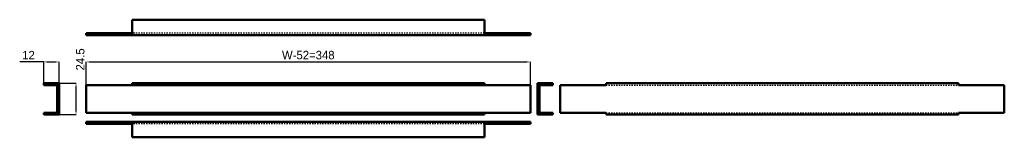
# Model space of a CAD drawing. Header units: millimetres. Extents: x 0 to 771, y 0 to 92.
import ezdxf

# ---------------------------------------------------------------- set-up
doc = ezdxf.new("R2010")
doc.units = ezdxf.units.MM
doc.linetypes.add('Dashed', pattern=[2, 1, -1])
for name, color, linetype, lineweight in [('AM_0', 7, 'Continuous', 50), ('AM_5', 3, 'Continuous', 25), ('AM_9', 6, 'Dashed', 25)]:
    doc.layers.add(name, color=color, linetype=linetype, lineweight=lineweight)
doc.dimstyles.new('ISO-25', dxfattribs={"dimtxt": 2.5, "dimasz": 2.5, "dimexe": 1.25, "dimexo": 0.625, "dimtad": 1, "dimtxsty": 'Standard', "dimcen": 2.5, "dimadec": 0, "dimazin": 0, "dimtfac": 1, "dimtmove": 0, "dimatfit": 3, "dimfxl": 1, "dimarcsym": 0})

# ---------------------------------------------------------------- blocks, each defined once
blk = doc.blocks.new('1_DHP040_0__0_in_DHP040_0__1300')
at = {"layer": 'AM_0'}
for p, q in [((51.8332, 10.5), (51.8332, 12)), ((399.8332, 12), (51.8332, 12)), ((87.8332, 10.5), (51.8332, 10.5)), ((87.8332, 12), (87.8332, 0)), ((363.8332, 12), (363.8332, 0)), ((399.8332, 10.5), (363.8332, 10.5)), ((399.8332, 10.5), (399.8332, 12)), ((363.8332, 0), (87.8332, 0))]:
    blk.add_line(p, q, dxfattribs=at)
at = {"layer": 'AM_9'}
blk.add_line((363.8332, 10.5), (87.8332, 10.5), dxfattribs=at)
blk = doc.blocks.new('2_DHP040_0__0_in_DHP040_0__1300')
at = {"layer": 'AM_0'}
for p, q in [((30.592, 42.1372), (18.592, 42.1372)), ((18.592, 42.1372), (18.592, 40.6372)), ((18.592, 40.6372), (30.592, 40.6372)), ((29.092, 19.1372), (29.092, 40.6372)), ((30.592, 17.6372), (30.592, 42.1372)), ((30.592, 19.1372), (18.592, 19.1372)), ((18.592, 19.1372), (18.592, 17.6372)), ((18.592, 17.6372), (30.592, 17.6372))]:
    blk.add_line(p, q, dxfattribs=at)
blk = doc.blocks.new('3_DHP040_0__0_in_DHP040_0__1300')
at = {"layer": 'AM_0'}
for p, q in [((399.8332, 40.6372), (51.8332, 40.6372)), ((51.8332, 40.6372), (51.8332, 19.1372)), ((87.8332, 42.1372), (87.8332, 40.6372)), ((363.8332, 42.1372), (87.8332, 42.1372)), ((363.8332, 42.1372), (363.8332, 40.6372)), ((399.8332, 19.1372), (399.8332, 40.6372)), ((51.8332, 19.1372), (399.8332, 19.1372)), ((87.8332, 19.1372), (87.8332, 17.6372)), ((363.8332, 17.6372), (87.8332, 17.6372)), ((363.8332, 19.1372), (363.8332, 17.6372))]:
    blk.add_line(p, q, dxfattribs=at)
blk = doc.blocks.new('4_DHP040_0__0_in_DHP040_0__1300')
at = {"layer": 'AM_0'}
for p, q in [((405.4704, 17.6372), (405.4704, 42.1372)), ((405.4704, 42.1372), (417.4704, 42.1372)), ((417.4704, 40.6372), (405.4704, 40.6372)), ((406.9704, 40.6372), (406.9704, 19.1372)), ((417.4704, 42.1372), (417.4704, 40.6372)), ((405.4704, 19.1372), (417.4704, 19.1372)), ((417.4704, 17.6372), (405.4704, 17.6372)), ((417.4704, 19.1372), (417.4704, 17.6372))]:
    blk.add_line(p, q, dxfattribs=at)
blk = doc.blocks.new('5_DHP040_0__0_in_DHP040_0__1300')
at = {"layer": 'AM_0'}
for p, q in [((423.1076, 40.6372), (459.1076, 40.6372)), ((423.1076, 19.1372), (423.1076, 40.6372)), ((459.1076, 42.1372), (735.1076, 42.1372)), ((459.1076, 40.6372), (459.1076, 42.1372)), ((735.1076, 40.6372), (735.1076, 42.1372)), ((735.1076, 40.6372), (771.1076, 40.6372)), ((771.1076, 40.6372), (771.1076, 19.1372)), ((459.1076, 19.1372), (423.1076, 19.1372)), ((459.1076, 17.6372), (459.1076, 19.1372)), ((459.1076, 17.6372), (735.1076, 17.6372)), ((771.1076, 19.1372), (735.1076, 19.1372)), ((735.1076, 17.6372), (735.1076, 19.1372))]:
    blk.add_line(p, q, dxfattribs=at)
at = {"layer": 'AM_9'}
for p, q in [((459.1076, 40.6372), (735.1076, 40.6372)), ((459.1076, 19.1372), (735.1076, 19.1372))]:
    blk.add_line(p, q, dxfattribs=at)
blk = doc.blocks.new('6_DHP040_0__0_in_DHP040_0__1300')
at = {"layer": 'AM_0'}
for p, q in [((87.8332, 91.6464), (87.8332, 79.6464)), ((363.8332, 91.6464), (87.8332, 91.6464)), ((363.8332, 91.6464), (363.8332, 79.6464)), ((51.8332, 81.1464), (87.8332, 81.1464)), ((51.8332, 81.1464), (51.8332, 79.6464)), ((51.8332, 79.6464), (399.8332, 79.6464)), ((363.8332, 81.1464), (399.8332, 81.1464)), ((399.8332, 81.1464), (399.8332, 79.6464))]:
    blk.add_line(p, q, dxfattribs=at)
at = {"layer": 'AM_9'}
blk.add_line((363.8332, 81.1464), (87.8332, 81.1464), dxfattribs=at)
blk = doc.blocks.new('*D7')
at = {"layer": 'AM_5', "color": 0, "lineweight": -2}
for p, q in [((28.09, 42.14), (43.87, 42.14)), ((43.87, 20.96), (43.87, 38.82)), ((28.09, 17.64), (43.87, 17.64))]:
    blk.add_line(p, q, dxfattribs=at)
at = {"layer": 'AM_5', "color": 0}
for points in [[(44.43, 38.82), (43.32, 38.82), (43.87, 42.14)], [(43.32, 20.96), (44.43, 20.96), (43.87, 17.64)]]:
    blk.add_solid(points, dxfattribs=at)
at = {"layer": 'Defpoints', "color": 0}
for p in [(28.09, 42.14), (43.87, 42.14), (28.09, 17.64)]:
    blk.add_point(p, dxfattribs=at)
at = {"layer": 'AM_5', "color": 0, "insert": (47.19, 60.73), "char_height": 6.64, "attachment_point": 5, "rotation": 90}
blk.add_mtext('24.5', dxfattribs=at)
blk = doc.blocks.new('*D8')
at = {"layer": 'AM_5', "color": 0, "lineweight": -2}
for p, q in [((18.59, 58.74), (-0.25, 58.74)), ((18.59, 42.14), (18.59, 58.74)), ((21.91, 58.74), (27.27, 58.74)), ((30.59, 39.64), (30.59, 58.74))]:
    blk.add_line(p, q, dxfattribs=at)
at = {"layer": 'AM_5', "color": 0}
for points in [[(21.91, 59.29), (21.91, 58.18), (18.59, 58.74)], [(27.27, 58.18), (27.27, 59.29), (30.59, 58.74)]]:
    blk.add_solid(points, dxfattribs=at)
at = {"layer": 'Defpoints', "color": 0}
for p in [(30.59, 55.42), (18.59, 42.14), (30.59, 39.64)]:
    blk.add_point(p, dxfattribs=at)
at = {"layer": 'AM_5', "color": 0, "insert": (6.64, 64.05), "char_height": 6.64, "attachment_point": 5}
blk.add_mtext('12', dxfattribs=at)
blk = doc.blocks.new('*D9')
at = {"layer": 'AM_5', "color": 0, "lineweight": -2}
for p, q in [((51.83, 37.64), (51.83, 58.74)), ((55.15, 58.74), (396.51, 58.74)), ((399.83, 37.64), (399.83, 58.74))]:
    blk.add_line(p, q, dxfattribs=at)
at = {"layer": 'AM_5', "color": 0}
for points in [[(55.15, 59.29), (55.15, 58.18), (51.83, 58.74)], [(396.51, 58.18), (396.51, 59.29), (399.83, 58.74)]]:
    blk.add_solid(points, dxfattribs=at)
at = {"layer": 'Defpoints', "color": 0}
for p in [(399.83, 55.42), (51.83, 37.64), (399.83, 37.64)]:
    blk.add_point(p, dxfattribs=at)
at = {"layer": 'AM_5', "color": 0, "insert": (225.83, 64.05), "char_height": 6.64, "attachment_point": 5}
blk.add_mtext('W-52=348', dxfattribs=at)

msp = doc.modelspace()

# ---------------------------------------------------------------- block references
for name in ['6_DHP040_0__0_in_DHP040_0__1300', '2_DHP040_0__0_in_DHP040_0__1300', '3_DHP040_0__0_in_DHP040_0__1300', '4_DHP040_0__0_in_DHP040_0__1300', '5_DHP040_0__0_in_DHP040_0__1300', '1_DHP040_0__0_in_DHP040_0__1300']:
    msp.add_blockref(name, (0, 0))

# ---------------------------------------------------------------- dimensions: what is measured, and where the dimension line sits
at = {"layer": 'AM_5'}
dim = msp.add_linear_dim(base=(43.872, 42.1372), p1=(28.092, 17.6372), p2=(28.092, 42.1372), angle=90, text='24.5', dimstyle='ISO-25', override={"dimtxt": 6.64, "dimasz": 3.32, "dimexe": 0, "dimexo": 0, "dimgap": 1.992}, dxfattribs=at)
dim.commit()
dim.dimension.update_dxf_attribs({"geometry": '*D7', "text_midpoint": (47.192, 60.7292), "dimtype": 160, "text_rotation": 90})
for base, p1, p2, text, picture, middle in [((30.592, 58.7372), (18.592, 42.1372), (30.592, 39.6372), '12', '*D8', (6.64, 58.7372)), ((399.8332, 58.7372), (51.8332, 37.6372), (399.8332, 37.6372), 'W-52=348', '*D9', (225.8332, 58.7372))]:
    dim = msp.add_linear_dim(base=base, p1=p1, p2=p2, text=text, dimstyle='ISO-25', override={"dimtxt": 6.64, "dimasz": 3.32, "dimexe": 0, "dimexo": 0, "dimgap": 1.992}, dxfattribs=at)
    dim.commit()
    dim.dimension.update_dxf_attribs({"geometry": picture, "text_midpoint": middle, "dimtype": 160})

doc.saveas('drawing.dxf')
